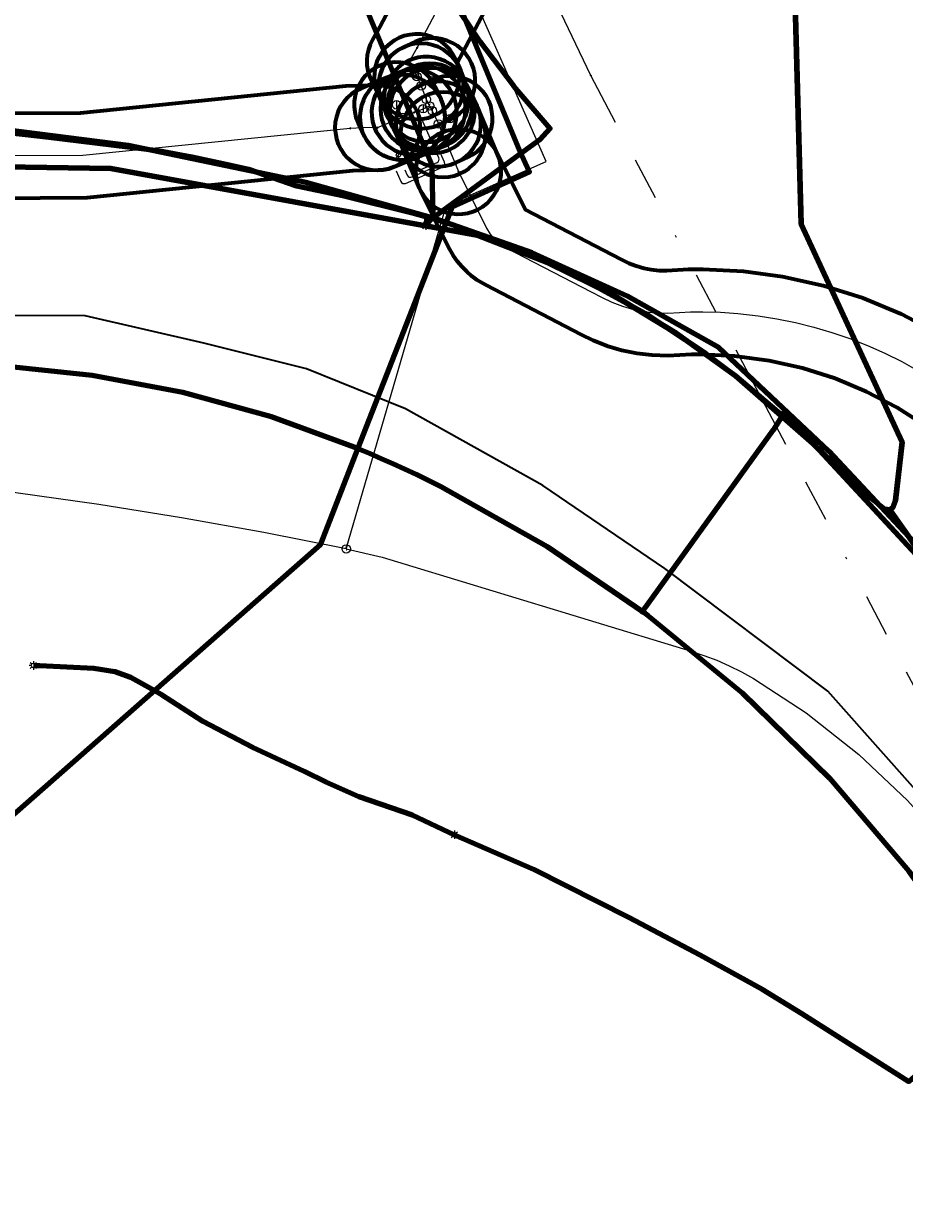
# Model space of a CAD drawing. Header units: metres. Extents: x 242122 to 243107, y 567823 to 568786.
# Tile 40 of 89: x 242505 to 242547, y 567952 to 568007. Entities that reach past the tile are written whole.
import ezdxf
from ezdxf.enums import TextEntityAlignment as Align
from ezdxf.lldxf.tags import DXFTag

# ---------------------------------------------------------------- set-up
doc = ezdxf.new("R2010")
doc.units = ezdxf.units.M
doc.linetypes.add('RI-OVERIG-SO', pattern=[17, 5, -2, 2, -2, 0, -2, 2, -2])
for name, color, linetype, lineweight in [('B-WE-IE-MEUBILAIR_ENEXIS NETBEHEER BV-S', 7, 'Continuous', 18), ('B-WE-KL-DATA_DUCT_ZIGGO BV-G', 90, 'Continuous', 100), ('B-WE-KL-DATA_HULPSTUK_KPN BV-S', 90, 'Continuous', 18), ('B-WE-KL-DATA_KABELBED_KPN BV-G', 90, 'Continuous', 100), ('B-WE-KL-DATA_KABELBED_ZIGGO BV-G', 90, 'Continuous', 100), ('B-WE-KL-DATA_MANTELBUIS_75_ZIGGO BV-G', 90, 'Continuous', 100), ('B-WE-KL-ET_LS_230 V_ENEXIS NETBEHEER BV-G', 190, 'KL-LS-SO', 18), ('B-WE-KL-ET_LS_400 V_ENEXIS NETBEHEER BV-G', 190, 'KL-LS-SO', 18), ('B-WE-KL-ET_LS_ENEXIS NETBEHEER BV-G', 190, 'KL-LS-SO', 18), ('B-WE-KL-ET_LS_HULPSTUK_ENEXIS NETBEHEER BV-S', 190, 'Continuous', 18), ('B-WE-KL-ET_LS_KABELBED_ENEXIS NETBEHEER BV-G', 190, 'Continuous', 100), ('B-WE-KL-GAS_HD_HULPSTUK_ENEXIS NETBEHEER BV-S', 30, 'Continuous', 18), ('B-WE-KL-GAS_HD_STAAL_100_8 BAR_ENEXIS NETBEHEER BV-G', 30, 'KL-GAS_HD-SO', 18), ('B-WE-KL-GAS_HD_STAAL_150_8 BAR_ENEXIS NETBEHEER BV-G', 30, 'KL-GAS_HD-SO', 18), ('B-WE-KL-GAS_HD_STAAL_50_8 BAR_ENEXIS NETBEHEER BV-G', 30, 'KL-GAS_HD-SO', 18), ('B-WE-KL-GAS_HULPSTUK_ENEXIS NETBEHEER BV-S', 30, 'Continuous', 18), ('B-WE-KL-GAS_LD_HULPSTUK_ENEXIS NETBEHEER BV-S', 50, 'Continuous', 18), ('B-WE-KL-GAS_LD_POLYETHYLEEN PE_50_0.1 BAR_ENEXIS NETBEHEER BV-G', 50, 'KL-GAS_LD-SO', 18), ('B-WE-KL-GAS_LD_SLAGVAST PVC_75_0.1 BAR_ENEXIS NETBEHEER BV-G', 50, 'KL-GAS_LD-SO', 18), ('B-WE-RI-VRIJVERVAL_GEMEENTE TYNAARLO-G', 210, 'RI-OVERIG-SO', 18), ('B-WE-RI-VRIJVERVAL_HULPSTUK_GEMEENTE TYNAARLO-S', 210, 'Continuous', 18), ('V-WE-KL-WATER_POLYVINYLCHLORIDE PVC_25_WMD DRINKWATER NV-G', 170, 'V-KL-WATER-SO', 35)]:
    doc.layers.add(name, color=color, linetype=linetype, lineweight=lineweight)
doc.layers.add('B-WE-OG-INFO_EIS VOORZORGSMAATREGEL_ENEXIS NETBEHEER BV-GV', color=7, linetype='Continuous', lineweight=70, true_color=0xfa194b)
doc.styles.add('NLCS-ISO', font='NLCS-ISO.ttf')
doc.styles.get("Standard").update_dxf_attribs({"font": 'arial.ttf'})
tags = doc.linetypes.add('KL-GAS_HD-SO', pattern='A,4,-1,[69,NLCS.shx,S=0.5,R=0,X=0,Y=0],-1,4,-1,["H",Standard,S=1,R=0,X=0,Y=-0.5],-2', length=13).pattern_tags.tags
tags[18] = DXFTag(74, 10)
tags = doc.linetypes.add('KL-GAS_LD-SO', pattern='A,4,-1,[69,NLCS.shx,S=0.5,R=0,X=0,Y=0],-1,4,-1,["L",Standard,S=1,R=0,X=0.25,Y=-0.5],-2', length=13).pattern_tags.tags
tags[18] = DXFTag(74, 10)
tags = doc.linetypes.add('KL-LS-SO', pattern='A,4,-1,[103,NLCS.shx,S=0.75,R=0,X=0,Y=0],-1,4,-1,["L",Standard,S=1,R=0,X=0,Y=-0.5],-2', length=13).pattern_tags.tags
tags[18] = DXFTag(74, 10)
doc.linetypes.add('V-KL-WATER-SO', pattern='A,3.5,[24,NLCS.shx,S=0.5,R=0,X=0,Y=0],3.5,-0.5,[168,NLCS.shx,S=0.75,R=0,X=0.75,Y=0],-2', length=9.5)

# ---------------------------------------------------------------- blocks, each defined once
blk = doc.blocks.new('SKL-WTB_HULP_OVERIG-SO')
at = {"color": 0, "linetype": 'ByBlock', "lineweight": 18}
for points in [[(-0.14, 0.14), (0.14, -0.14)], [(0.14, 0.14), (-0.14, -0.14)]]:
    blk.add_lwpolyline(points, dxfattribs=at)
at = {"color": 0, "linetype": 'ByBlock', "lineweight": 18, "style": 'NLCS-ISO', "flags": 1}
for tag, p in [('TYPE', (1.5, 0)), ('OMSCHRIJVING', (1.5, -3)), ('LABEL', (1.5, -1.5))]:
    blk.add_attdef(tag, p, '', height=1, dxfattribs=at)
blk = doc.blocks.new('SKL-WTB_HULP_MOF-SO')
at = {"linetype": 'ByBlock', "lineweight": 18}
h = blk.add_hatch(color=0, dxfattribs=at)
h.dxf.hatch_style = 1
h.paths.add_polyline_path([(-0.5625, 0, 1), (0.5625, 0, 1)])
at = {"color": 0, "linetype": 'ByBlock', "lineweight": 18}
blk.add_circle((0, 0), 0.5625, dxfattribs=at)
at = {"color": 0, "linetype": 'ByBlock', "lineweight": 18, "style": 'NLCS-ISO', "flags": 1}
for tag, p in [('TYPE', (1.5, 0)), ('OMSCHRIJVING', (1.5, -3)), ('LABEL', (1.5, -1.5))]:
    blk.add_attdef(tag, p, '', height=1, dxfattribs=at)
blk = doc.blocks.new('SKL-WTB_HULP_T STUK-SO')
at = {"color": 0, "linetype": 'ByBlock', "lineweight": 18}
blk.add_circle((0, 0), 1, dxfattribs=at)
at = {"color": 0, "linetype": 'ByBlock', "lineweight": -2, "style": 'NLCS-ISO'}
blk.add_text('T', height=1, dxfattribs=at).set_placement((0, 0), align=Align.MIDDLE_CENTER)
at = {"color": 0, "linetype": 'ByBlock', "lineweight": 18, "style": 'NLCS-ISO', "flags": 1}
for tag, p in [('TYPE', (1.5, 0)), ('OMSCHRIJVING', (1.5, -3)), ('LABEL', (1.5, -1.5))]:
    blk.add_attdef(tag, p, '', height=1, dxfattribs=at)
blk = doc.blocks.new('SIE-MEUBILAIR_PAAL_LICHTMAST-SO')
for points in [[(-0.62, 0), (-1, 0)], [(-0.71, 0.71), (-0.44, 0.44)], [(0, 1), (0, 0.62)], [(0.44, 0.44), (0.71, 0.71)], [(1, 0), (0.62, 0)], [(-0.71, -0.71), (-0.44, -0.44)], [(0, -0.62), (0, -1)], [(0.44, -0.44), (0.71, -0.71)]]:
    blk.add_lwpolyline(points)
blk.add_circle((0, 0), 0.5)
blk = doc.blocks.new('SKL-WTB_HULP_AFSLUITER-SO')
at = {"color": 0, "linetype": 'ByBlock', "lineweight": 18}
blk.add_lwpolyline([(0, 0.8), (0, -0.8)], dxfattribs=at)
blk.add_circle((0, 0), 1, dxfattribs=at)
at = {"color": 0, "linetype": 'ByBlock', "lineweight": 18, "style": 'NLCS-ISO', "flags": 1}
for tag, p in [('TYPE', (1.5, 0)), ('OMSCHRIJVING', (1.5, -3)), ('LABEL', (1.5, -1.5))]:
    blk.add_attdef(tag, p, '', height=1, dxfattribs=at)
blk = doc.blocks.new('SKL-WTB_HULP_KB MEETPUNT-SO')
at = {"linetype": 'ByBlock', "lineweight": 18}
h = blk.add_hatch(color=0, dxfattribs=at)
h.dxf.hatch_style = 1
h.paths.add_polyline_path([(0.6, 1.04), (0.26, 0.78), (0.54, 0.61)])
at = {"color": 0, "linetype": 'ByBlock', "lineweight": 18}
for points in [[(-0.4, -0.69), (0.4, 0.69)], [(0.6, 1.04), (0.26, 0.78)], [(0.26, 0.78), (0.54, 0.61)], [(0.6, 1.04), (0.54, 0.61)], [(0, -0.25), (0, -0.8)]]:
    blk.add_lwpolyline(points, dxfattribs=at)
blk.add_circle((0, 0), 0.5, dxfattribs=at)
at = {"color": 0, "linetype": 'ByBlock', "lineweight": 18, "style": 'NLCS-ISO', "flags": 1}
for tag, p in [('TYPE', (1.5, 0)), ('OMSCHRIJVING', (1.5, -3)), ('LABEL', (1.5, -1.5))]:
    blk.add_attdef(tag, p, '', height=1, dxfattribs=at)
blk = doc.blocks.new('SKL-WTB_HULP_VERLOOP-SO')
at = {"color": 0, "linetype": 'ByBlock', "lineweight": 18}
for points in [[(0.44, 0.72), (-0.88, 0)], [(0.44, -0.72), (-0.88, 0)], [(0.44, -0.72), (0.44, 0.72)]]:
    blk.add_lwpolyline(points, dxfattribs=at)
blk.add_circle((0, 0), 1, dxfattribs=at)
at = {"color": 0, "linetype": 'ByBlock', "lineweight": 18, "style": 'NLCS-ISO', "flags": 1}
for tag, p in [('TYPE', (1.5, 0)), ('OMSCHRIJVING', (1.5, -3)), ('LABEL', (1.5, -1.5))]:
    blk.add_attdef(tag, p, '', height=1, dxfattribs=at)
blk = doc.blocks.new('SRI-HULP_OVERIG-SO')
at = {"color": 0, "linetype": 'ByBlock', "lineweight": 18}
for points in [[(-0.14, 0.14), (0.14, -0.14)], [(0.14, 0.14), (-0.14, -0.14)]]:
    blk.add_lwpolyline(points, dxfattribs=at)
at = {"color": 0, "linetype": 'ByBlock', "lineweight": 18, "style": 'NLCS-ISO', "flags": 1}
for tag, p in [('TYPE', (1.5, 0)), ('OMSCHRIJVING', (1.5, -3)), ('LABEL', (1.5, -1.5))]:
    blk.add_attdef(tag, p, '', height=1, dxfattribs=at)

msp = doc.modelspace()

# ---------------------------------------------------------------- linework, layer by layer
at = {"layer": 'B-WE-KL-DATA_DUCT_ZIGGO BV-G'}
for points in [[(242546.555, 567987.782), (242541.82, 567998.03), (242541.402, 568013.557), (242523.928, 568051.878), (242517.359, 568065.921), (242514.789, 568077.363), (242513.114, 568081.872), (242511.611, 568085.253), (242508.535, 568087.496), (242489.927, 568127.085), (242490.196, 568127.174)], [(242546.555, 567987.782), (242541.82, 567998.03), (242541.402, 568013.557), (242523.928, 568051.878), (242517.359, 568065.921), (242514.789, 568077.363), (242513.114, 568081.872), (242511.611, 568085.253), (242508.535, 568087.496), (242489.927, 568127.085), (242490.196, 568127.174)], [(242512.911, 568082.328), (242513.114, 568081.872), (242514.789, 568077.363), (242517.359, 568065.921), (242523.928, 568051.878), (242541.402, 568013.557), (242541.82, 567998.03), (242546.555, 567987.782), (242546.243, 567985.044), (242546.119, 567984.721), (242545.987, 567984.602), (242548.861, 567980.516)], [(242541.82, 567998.03), (242541.402, 568013.557), (242523.928, 568051.878), (242517.359, 568065.921), (242514.789, 568077.363), (242513.114, 568081.872)], [(242501.365, 568000.772), (242509.41, 568000.64), (242526.595, 567997.506), (242529.93, 567996.211), (242533.006, 567994.684), (242535.946, 567992.91), (242538.73, 567990.901), (242542.368, 567987.717), (242543.689, 567986.439), (242544.494, 567985.632), (242545.746, 567984.646), (242545.987, 567984.602), (242548.861, 567980.516)], [(242546.555, 567987.782), (242546.243, 567985.044), (242546.119, 567984.721), (242545.987, 567984.602), (242545.746, 567984.646), (242544.494, 567985.632), (242543.689, 567986.439), (242542.368, 567987.717), (242538.73, 567990.901), (242535.946, 567992.91), (242533.006, 567994.684), (242529.93, 567996.211), (242526.595, 567997.506), (242509.41, 568000.64), (242501.365, 568000.772)], [(242548.861, 567980.516), (242545.987, 567984.602), (242546.119, 567984.721), (242546.243, 567985.044), (242546.555, 567987.782), (242541.82, 567998.03)], [(242574.981, 567932.938), (242566.024, 567954.478), (242562.72, 567960.568), (242559.125, 567966.49), (242555.696, 567971.409), (242550.299, 567979.076), (242548.861, 567980.516), (242545.987, 567984.602), (242546.119, 567984.721), (242546.243, 567985.044), (242546.555, 567987.782)]]:
    msp.add_lwpolyline(points, dxfattribs=at)
at = {"layer": 'B-WE-KL-DATA_KABELBED_KPN BV-G'}
for points in [[(242524.538, 567998.326), (242524.494, 568000.799), (242475.296, 568118.089), (242501.733, 568127.503), (242500.572, 568130.469)], [(242524.538, 567998.326), (242526.822, 568000), (242528.254, 568001.05), (242529.559, 568002.006), (242530.039, 568002.515), (242528.328, 568004.504), (242526.744, 568006.595), (242525.293, 568008.78), (242520.369, 568019.253), (242519.102, 568022.007), (242518.488, 568023.381), (242511.081, 568041.542), (242516.349, 568044.148), (242534.567, 568052.769), (242550.52, 568064.114)], [(242454.933, 567993.42), (242462.423, 567992.948), (242465.214, 567992.875), (242470.494, 567993.18), (242485.321, 567993.969), (242485.24, 567994.835), (242484.807, 568000), (242484.741, 568000.788), (242484.626, 568001.734), (242495.967, 568002.765), (242500, 568002.797), (242501.757, 568002.812), (242510.218, 568001.738), (242518.568, 568000), (242524.538, 567998.326)], [(242524.538, 567998.326), (242529.172, 567996.687), (242533.647, 567994.656), (242537.931, 567992.247), (242543.111, 567987.358), (242547.975, 567982.154), (242552.502, 567976.654), (242559.467, 567966.699), (242564.82, 567957.087), (242568.693, 567948.347)]]:
    msp.add_lwpolyline(points, dxfattribs=at)
at = {"layer": 'B-WE-KL-DATA_KABELBED_ZIGGO BV-G'}
for points in [[(242541.82, 567998.03), (242541.402, 568013.557), (242523.928, 568051.878), (242517.359, 568065.921), (242514.789, 568077.363), (242513.114, 568081.872)], [(242526.595, 567997.506), (242509.41, 568000.64), (242501.365, 568000.772)], [(242546.555, 567987.782), (242541.82, 567998.03)], [(242538.73, 567990.901), (242535.946, 567992.91), (242533.006, 567994.684), (242529.93, 567996.211), (242526.595, 567997.506)], [(242541.039, 567988.947), (242538.73, 567990.901)], [(242538.73, 567990.901), (242542.368, 567987.717)], [(242542.368, 567987.717), (242541.039, 567988.947)], [(242543.689, 567986.439), (242542.368, 567987.717)], [(242545.987, 567984.602), (242546.119, 567984.721), (242546.243, 567985.044), (242546.555, 567987.782)], [(242545.987, 567984.602), (242545.746, 567984.646), (242544.494, 567985.632), (242543.689, 567986.439)], [(242545.987, 567984.602), (242548.861, 567980.516)]]:
    msp.add_lwpolyline(points, dxfattribs=at)
at = {"layer": 'B-WE-KL-DATA_MANTELBUIS_75_ZIGGO BV-G'}
msp.add_lwpolyline([(242541.039, 567988.947), (242538.73, 567990.901), (242537.359, 567991.934), (242534.494, 567993.828), (242531.484, 567995.479), (242529.93, 567996.211), (242526.595, 567997.506)], dxfattribs=at)
at = {"layer": 'B-WE-KL-ET_LS_230 V_ENEXIS NETBEHEER BV-G'}
for points in [[(242549.708, 567979.842), (242547.012, 567982.733), (242542.089, 567988.053), (242541.452, 567988.807), (242541.053, 567989.232)], [(242505.773, 567977.298), (242506.079, 567977.297), (242508.609, 567977.169), (242509.603, 567977.011), (242510.336, 567976.751), (242511.79, 567975.927), (242513.73, 567974.675), (242516.065, 567973.456), (242518.488, 567972.328), (242519.51, 567971.828), (242521.052, 567971.149), (242523.55, 567970.288), (242525.539, 567969.348)], [(242525.539, 567969.348), (242529.249, 567967.723), (242533.745, 567965.453), (242537.062, 567963.711), (242539.987, 567962.09), (242541.842, 567960.952), (242546.875, 567957.764), (242551.095, 567961.508), (242551.197, 567961.665)]]:
    msp.add_lwpolyline(points, dxfattribs=at)
at = {"layer": 'B-WE-KL-ET_LS_400 V_ENEXIS NETBEHEER BV-G'}
for points in [[(242480.846, 567979.709), (242484.779, 567977.442), (242504.3, 567969.807), (242504.964, 567970.403), (242519.247, 567982.983), (242525.429, 567998.834), (242529.067, 568000.478), (242528.618, 568001.472), (242508.18, 568050.783), (242485.261, 568101.921), (242513.907, 568114.796), (242536.433, 568123.193), (242537.404, 568123.488), (242537.055, 568124.38), (242525.769, 568149.306), (242523.579, 568155.447), (242520.969, 568162.008), (242521.371, 568162.174)], [(242525.145, 567998.106), (242525.429, 567998.834), (242529.067, 568000.478), (242528.618, 568001.472), (242508.936, 568048.959)], [(242497.353, 568002.714), (242497.475, 568002.71), (242500.52, 568002.688), (242501.676, 568002.688), (242503.057, 568002.529), (242504.57, 568002.334), (242506.497, 568002.114), (242511.095, 568001.55), (242511.639, 568001.49), (242513.218, 568001.19), (242515.032, 568000.788), (242515.866, 568000.611), (242518.133, 567999.821), (242520.37, 567999.356), (242523.579, 567998.558), (242524.241, 567998.366), (242524.197, 567997.954)], [(242521.007, 567987.495), (242525.145, 567998.106)], [(242524.197, 567997.954), (242524.499, 567998.305), (242525.145, 567998.106)], [(242521.007, 567987.495), (242516.949, 567988.971), (242512.784, 567990.112), (242508.54, 567990.912), (242504.244, 567991.364), (242499.927, 567991.466), (242497.431, 567988.896), (242488.169, 567989.47), (242486.041, 567989.599)], [(242541.053, 567989.232), (242540.504, 567988.356), (242534.362, 567979.827)], [(242521.007, 567987.495), (242521.557, 567987.263), (242522.108, 567987.026), (242522.656, 567986.782), (242523.202, 567986.533), (242523.744, 567986.277), (242524.899, 567985.705), (242529.893, 567982.889), (242534.362, 567979.827)], [(242534.362, 567979.827), (242534.622, 567979.649), (242539.051, 567976.009), (242543.146, 567971.997), (242546.876, 567967.643), (242550.208, 567962.981), (242551.197, 567961.665)]]:
    msp.add_lwpolyline(points, dxfattribs=at)
at = {"layer": 'B-WE-KL-ET_LS_ENEXIS NETBEHEER BV-G'}
for points in [[(242523.214, 568000.584), (242523.327, 568000.325), (242523.365, 568000.271), (242523.421, 568000.237), (242523.487, 568000.225), (242523.551, 568000.24), (242524.418, 568000.623), (242524.473, 568000.661), (242524.508, 568000.717), (242524.521, 568000.782), (242524.506, 568000.846), (242523.47, 568003.199)], [(242523.534, 568000.852), (242523.634, 568000.626), (242523.672, 568000.572), (242523.728, 568000.536), (242523.793, 568000.524), (242523.857, 568000.538), (242524.724, 568000.921), (242524.778, 568000.959), (242524.813, 568001.015), (242524.825, 568001.081), (242524.81, 568001.146), (242523.838, 568003.352)], [(242522.801, 568000.53), (242523.022, 568000.029), (242523.06, 567999.975), (242523.116, 567999.939), (242523.182, 567999.927), (242523.247, 567999.942), (242524.983, 568000.707), (242525.037, 568000.744), (242525.072, 568000.8), (242525.084, 568000.865), (242525.069, 568000.929), (242524.741, 568001.673), (242524.727, 568001.738), (242524.739, 568001.803), (242524.775, 568001.86), (242524.83, 568001.897), (242525.095, 568002.013)]]:
    msp.add_lwpolyline(points, dxfattribs=at)
at = {"layer": 'B-WE-KL-ET_LS_KABELBED_ENEXIS NETBEHEER BV-G'}
for points in [[(242525.145, 567998.106), (242525.429, 567998.834), (242529.067, 568000.478), (242528.618, 568001.472), (242508.936, 568048.959)], [(242497.353, 568002.714), (242497.475, 568002.71), (242500.52, 568002.688), (242501.676, 568002.688), (242503.057, 568002.529), (242504.57, 568002.334), (242506.497, 568002.114), (242511.095, 568001.55), (242511.639, 568001.49), (242513.218, 568001.19), (242515.032, 568000.788), (242515.866, 568000.611), (242518.133, 567999.821), (242520.37, 567999.356), (242523.579, 567998.558), (242524.241, 567998.366), (242524.197, 567997.954)], [(242521.007, 567987.495), (242525.145, 567998.106)], [(242524.197, 567997.954), (242524.499, 567998.305), (242525.145, 567998.106)], [(242521.007, 567987.495), (242516.949, 567988.971), (242512.784, 567990.112), (242508.54, 567990.912), (242504.244, 567991.364), (242499.927, 567991.466), (242497.431, 567988.896), (242488.169, 567989.47), (242486.041, 567989.599)], [(242541.053, 567989.232), (242540.504, 567988.356), (242534.362, 567979.827)], [(242549.708, 567979.842), (242547.012, 567982.733), (242542.089, 567988.053), (242541.452, 567988.807), (242541.053, 567989.232)], [(242511.453, 567976.118), (242519.247, 567982.983), (242521.007, 567987.495)], [(242521.007, 567987.495), (242521.557, 567987.263), (242522.108, 567987.026), (242522.656, 567986.782), (242523.202, 567986.533), (242523.744, 567986.277), (242524.899, 567985.705), (242529.893, 567982.889), (242534.362, 567979.827)], [(242480.846, 567979.709), (242484.779, 567977.442), (242504.3, 567969.807), (242504.964, 567970.403), (242511.453, 567976.118)], [(242534.362, 567979.827), (242534.622, 567979.649), (242539.051, 567976.009), (242543.146, 567971.997), (242546.876, 567967.643), (242550.208, 567962.981), (242551.197, 567961.665)], [(242505.773, 567977.298), (242506.079, 567977.297), (242508.609, 567977.169), (242509.603, 567977.011), (242510.336, 567976.751), (242511.453, 567976.118)], [(242511.453, 567976.118), (242511.79, 567975.927), (242513.73, 567974.675), (242516.065, 567973.456), (242518.488, 567972.328), (242519.51, 567971.828), (242521.052, 567971.149), (242523.55, 567970.288), (242525.539, 567969.348)], [(242525.539, 567969.348), (242529.249, 567967.723), (242533.745, 567965.453), (242537.062, 567963.711), (242539.987, 567962.09), (242541.842, 567960.952), (242546.875, 567957.764), (242551.095, 567961.508), (242551.197, 567961.665)]]:
    msp.add_lwpolyline(points, dxfattribs=at)
at = {"layer": 'B-WE-KL-GAS_HD_STAAL_100_8 BAR_ENEXIS NETBEHEER BV-G'}
for points in [[(242523.775, 568004.953), (242523.975, 568004.515)], [(242523.975, 568004.515), (242524.221, 568003.887)], [(242523.654, 568003.275), (242524.068, 568003.448)], [(242524.068, 568003.448), (242524.375, 568003.576)], [(242524.221, 568003.887), (242524.375, 568003.576)], [(242524.375, 568003.576), (242524.501, 568003.355)], [(242521.932, 568002.557), (242523.1, 568003.044)], [(242523.1, 568003.044), (242523.654, 568003.275)], [(242524.501, 568003.355), (242524.788, 568002.731)], [(242521.932, 568002.557), (242521.223, 568002.545), (242520.642, 568002.525), (242508.091, 568001.251), (242503.827, 568001.236), (242489.048, 568000.69), (242489.449, 567989.861), (242484.456, 567990.531), (242479.445, 567991.106), (242474.423, 567991.583), (242469.393, 567991.964), (242464.357, 567992.248), (242457.902, 567992.731), (242451.477, 567993.392), (242445.072, 567994.231), (242438.693, 567995.247), (242432.345, 567996.439)], [(242524.788, 568002.731), (242524.999, 568002.228)], [(242524.999, 568002.228), (242525.278, 568001.592), (242525.735, 568000.495)], [(242525.735, 568000.495), (242527.05, 567997.84), (242527.218, 567997.558), (242527.423, 567997.312), (242527.665, 567997.103), (242527.944, 567996.931), (242531.966, 567994.852), (242532.444, 567994.599), (242532.928, 567994.362), (242533.434, 567994.167), (242533.953, 567994.017), (242534.484, 567993.913), (242535.021, 567993.856), (242535.563, 567993.846), (242536.099, 567993.883), (242536.628, 567993.91), (242537.194, 567993.907), (242538.023, 567993.885), (242538.85, 567993.827), (242539.794, 567993.722), (242540.672, 567993.584), (242541.544, 567993.408), (242542.407, 567993.194), (242543.261, 567992.943), (242544.101, 567992.654), (242544.93, 567992.329), (242545.743, 567991.969), (242546.54, 567991.573), (242547.317, 567991.143)]]:
    msp.add_lwpolyline(points, dxfattribs=at)
at = {"layer": 'B-WE-KL-GAS_HD_STAAL_150_8 BAR_ENEXIS NETBEHEER BV-G'}
msp.add_lwpolyline([(242437.822, 568214.579), (242438.25, 568213.628), (242448.803, 568209.343), (242462.221, 568178.825), (242466.728, 568167.888), (242483.891, 568129.372), (242532.457, 568022.726), (242523.793, 568006.315), (242523.424, 568005.681), (242523.775, 568004.953)], dxfattribs=at)
at = {"layer": 'B-WE-KL-GAS_HD_STAAL_50_8 BAR_ENEXIS NETBEHEER BV-G'}
for points in [[(242523.975, 568004.515), (242524.521, 568004.764)], [(242523.1, 568003.044), (242522.828, 568003.63)], [(242524.788, 568002.731), (242525.333, 568002.982)]]:
    msp.add_lwpolyline(points, dxfattribs=at)
at = {"layer": 'B-WE-KL-GAS_LD_POLYETHYLEEN PE_50_0.1 BAR_ENEXIS NETBEHEER BV-G'}
msp.add_lwpolyline([(242520.463, 567982.77), (242525.146, 567998.89), (242529.854, 568000.968), (242483.784, 568105.371), (242514.391, 568117.322), (242532.193, 568124.221), (242531.993, 568124.741), (242525.281, 568152.203)], dxfattribs=at)
at = {"layer": 'B-WE-KL-GAS_LD_SLAGVAST PVC_75_0.1 BAR_ENEXIS NETBEHEER BV-G'}
for points in [[(242520.463, 567982.77), (242516.6, 567983.542), (242512.729, 567984.238), (242508.846, 567984.858), (242504.951, 567985.401), (242501.045, 567985.867), (242494.825, 567987.116), (242488.372, 567988.805), (242482.601, 567990.436)], [(242520.463, 567982.77), (242522.156, 567982.387), (242536.647, 567977.965), (242537.256, 567977.768), (242537.855, 567977.542), (242538.442, 567977.287), (242539.016, 567977.003), (242539.576, 567976.692), (242542.047, 567975.065), (242544.517, 567973.113), (242546.806, 567970.953), (242548.899, 567968.602), (242550.78, 567966.077), (242552.432, 567963.398), (242554.393, 567960.034), (242556.274, 567956.621), (242558.07, 567953.162), (242559.777, 567949.659), (242560.923, 567947.15)]]:
    msp.add_lwpolyline(points, dxfattribs=at)
at = {"layer": 'B-WE-OG-INFO_EIS VOORZORGSMAATREGEL_ENEXIS NETBEHEER BV-GV'}
for points in [[(242530.23, 568022.791), (242522.044, 568007.286), (242521.695, 568006.687), (242521.583, 568006.462), (242521.499, 568006.223), (242521.446, 568005.975), (242521.424, 568005.723), (242521.435, 568005.471), (242521.478, 568005.221), (242521.551, 568004.98), (242521.623, 568004.812), (242521.974, 568004.084), (242522.098, 568003.864), (242522.248, 568003.662), (242522.424, 568003.478), (242522.62, 568003.32), (242522.836, 568003.187), (242523.067, 568003.083), (242523.307, 568003.009), (242523.557, 568002.965), (242523.809, 568002.953), (242523.81, 568002.953), (242524.062, 568002.974), (242524.308, 568003.026), (242524.548, 568003.109), (242524.775, 568003.221), (242524.985, 568003.361), (242525.176, 568003.526), (242525.345, 568003.714), (242525.489, 568003.922), (242525.605, 568004.146), (242525.693, 568004.385), (242525.749, 568004.63), (242525.774, 568004.882), (242525.767, 568005.136), (242525.728, 568005.384), (242525.67, 568005.586), (242534.226, 568021.792)], [(242503.753, 568003.235), (242507.986, 568003.251), (242520.44, 568004.515), (242521.189, 568004.545), (242522.108, 568004.549), (242522.359, 568004.511), (242522.602, 568004.441), (242522.833, 568004.342), (242523.051, 568004.214), (242523.253, 568004.059), (242523.431, 568003.881), (242523.586, 568003.682), (242523.715, 568003.463), (242523.815, 568003.232), (242523.885, 568002.989), (242523.924, 568002.738), (242523.931, 568002.485), (242523.906, 568002.235), (242523.849, 568001.988), (242523.762, 568001.75), (242523.645, 568001.525), (242523.502, 568001.318), (242523.332, 568001.129), (242523.141, 568000.964), (242522.93, 568000.824), (242522.705, 568000.712), (242522.466, 568000.63), (242522.217, 568000.577), (242521.966, 568000.557), (242520.778, 568000.529), (242508.293, 567999.261), (242503.867, 567999.236)], [(242547.662, 567988.547), (242546.311, 567989.412), (242544.892, 567990.157), (242543.411, 567990.775), (242541.883, 567991.262), (242540.319, 567991.613), (242538.693, 567991.832), (242537.141, 567991.907), (242536.674, 567991.91), (242535.569, 567991.846), (242534.811, 567991.867), (242534.099, 567991.95), (242533.398, 567992.096), (242532.715, 567992.301), (242532.05, 567992.565), (242531.508, 567992.831), (242527.026, 567995.154), (242526.614, 567995.401), (242526.359, 567995.589), (242526.115, 567995.799), (242525.887, 567996.031), (242525.682, 567996.277), (242525.498, 567996.536), (242525.258, 567996.952), (242523.943, 567999.608), (242523.86, 567999.8), (242523.787, 568000.043), (242523.745, 568000.292), (242523.736, 568000.544), (242523.758, 568000.797), (242523.812, 568001.044), (242523.897, 568001.283), (242524.01, 568001.507), (242524.152, 568001.717), (242524.318, 568001.907), (242524.509, 568002.075), (242524.717, 568002.216), (242524.942, 568002.331), (242525.182, 568002.417), (242525.429, 568002.471), (242525.68, 568002.494), (242525.933, 568002.485), (242526.183, 568002.444), (242526.425, 568002.372), (242526.655, 568002.271), (242526.872, 568002.14), (242527.071, 568001.983), (242527.248, 568001.803), (242527.401, 568001.602), (242527.527, 568001.383), (242528.854, 567998.72), (242533.352, 567996.381), (242533.729, 567996.197), (242534.072, 567996.064), (242534.425, 567995.963), (242534.782, 567995.893), (242535.145, 567995.854), (242535.516, 567995.847), (242536.526, 567995.907), (242537.205, 567995.907), (242539.109, 567995.811), (242540.939, 567995.566), (242542.846, 567995.145), (242544.709, 567994.559), (242546.513, 567993.815), (242548.396, 567992.827)]]:
    msp.add_lwpolyline(points, dxfattribs=at)
for points in [[(242524.047, 568002.516), (242524.306, 568002.543), (242524.562, 568002.603), (242524.805, 568002.695), (242525.036, 568002.819), (242525.249, 568002.973), (242525.439, 568003.153), (242525.604, 568003.354), (242525.742, 568003.578), (242525.849, 568003.815), (242525.924, 568004.067), (242525.966, 568004.325), (242525.974, 568004.587), (242525.947, 568004.846), (242525.887, 568005.102), (242525.795, 568005.345), (242525.594, 568005.784), (242525.47, 568006.015), (242525.318, 568006.226), (242525.137, 568006.417), (242524.936, 568006.582), (242524.713, 568006.719), (242524.473, 568006.827), (242524.223, 568006.902), (242523.966, 568006.944), (242523.703, 568006.952), (242523.444, 568006.925), (242523.188, 568006.865), (242522.945, 568006.773), (242522.713, 568006.648), (242522.501, 568006.495), (242522.311, 568006.315), (242522.146, 568006.114), (242522.008, 568005.89), (242521.901, 568005.653), (242521.826, 568005.401), (242521.784, 568005.143), (242521.776, 568004.881), (242521.803, 568004.622), (242521.863, 568004.366), (242521.955, 568004.123), (242522.156, 568003.684), (242522.28, 568003.453), (242522.432, 568003.242), (242522.613, 568003.051), (242522.814, 568002.886), (242523.037, 568002.749), (242523.275, 568002.641), (242523.527, 568002.566), (242523.784, 568002.524), (242524.046, 568002.516)], [(242524.046, 568002.516), (242524.305, 568002.542), (242524.56, 568002.602), (242524.804, 568002.695), (242525.351, 568002.945), (242525.582, 568003.069), (242525.793, 568003.221), (242525.985, 568003.401), (242526.15, 568003.604), (242526.287, 568003.826), (242526.394, 568004.064), (242526.47, 568004.315), (242526.512, 568004.574), (242526.52, 568004.835), (242526.494, 568005.094), (242526.433, 568005.35), (242526.341, 568005.593), (242526.216, 568005.825), (242526.064, 568006.036), (242525.885, 568006.227), (242525.681, 568006.393), (242525.46, 568006.53), (242525.222, 568006.637), (242524.97, 568006.713), (242524.713, 568006.755), (242524.45, 568006.763), (242524.191, 568006.737), (242523.936, 568006.677), (242523.692, 568006.584), (242523.145, 568006.335), (242522.915, 568006.211), (242522.702, 568006.057), (242522.512, 568005.878), (242522.347, 568005.677), (242522.209, 568005.453), (242522.102, 568005.216), (242522.026, 568004.964), (242521.984, 568004.707), (242521.976, 568004.445), (242522.003, 568004.184), (242522.063, 568003.929), (242522.155, 568003.686), (242522.28, 568003.454), (242522.432, 568003.243), (242522.612, 568003.052), (242522.815, 568002.886), (242523.037, 568002.749), (242523.274, 568002.642), (242523.526, 568002.566), (242523.783, 568002.524), (242524.045, 568002.516)], [(242524.443, 568001.899), (242524.701, 568001.945), (242524.95, 568002.025), (242525.188, 568002.136), (242525.407, 568002.277), (242525.607, 568002.445), (242525.784, 568002.64), (242525.934, 568002.854), (242526.053, 568003.085), (242526.142, 568003.331), (242526.199, 568003.588), (242526.221, 568003.848), (242526.208, 568004.11), (242526.163, 568004.367), (242526.083, 568004.616), (242525.837, 568005.244), (242525.726, 568005.482), (242525.585, 568005.701), (242525.416, 568005.902), (242525.222, 568006.078), (242525.008, 568006.228), (242524.777, 568006.347), (242524.531, 568006.436), (242524.274, 568006.493), (242524.013, 568006.515), (242523.753, 568006.503), (242523.496, 568006.457), (242523.246, 568006.377), (242523.008, 568006.266), (242522.789, 568006.125), (242522.589, 568005.957), (242522.412, 568005.762), (242522.262, 568005.548), (242522.143, 568005.317), (242522.054, 568005.071), (242521.998, 568004.814), (242521.975, 568004.553), (242521.987, 568004.293), (242522.033, 568004.036), (242522.113, 568003.786), (242522.359, 568003.158), (242522.47, 568002.92), (242522.611, 568002.701), (242522.779, 568002.501), (242522.974, 568002.324), (242523.188, 568002.174), (242523.419, 568002.055), (242523.667, 568001.965), (242523.922, 568001.91), (242524.183, 568001.887)], [(242523.184, 568001.046), (242523.443, 568001.074), (242523.697, 568001.135), (242523.941, 568001.23), (242524.172, 568001.356), (242524.383, 568001.51), (242524.573, 568001.691), (242524.736, 568001.893), (242524.872, 568002.117), (242524.978, 568002.357), (242525.052, 568002.607), (242525.092, 568002.867), (242525.098, 568003.128), (242525.07, 568003.387), (242525.009, 568003.641), (242524.914, 568003.885), (242524.642, 568004.472), (242524.516, 568004.702), (242524.363, 568004.912), (242524.181, 568005.103), (242523.979, 568005.266), (242523.755, 568005.402), (242523.515, 568005.508), (242523.265, 568005.582), (242523.005, 568005.622), (242522.744, 568005.628), (242522.485, 568005.6), (242522.231, 568005.539), (242521.987, 568005.444), (242521.756, 568005.318), (242521.545, 568005.164), (242521.356, 568004.984), (242521.192, 568004.781), (242521.055, 568004.556), (242520.95, 568004.318), (242520.876, 568004.067), (242520.836, 568003.807), (242520.83, 568003.546), (242520.858, 568003.287), (242520.919, 568003.033), (242521.014, 568002.789), (242521.286, 568002.202), (242521.412, 568001.972), (242521.566, 568001.761), (242521.746, 568001.572), (242521.951, 568001.407), (242522.174, 568001.271), (242522.412, 568001.166), (242522.664, 568001.092), (242522.923, 568001.052), (242523.183, 568001.046)], [(242524.508, 568001.581), (242524.769, 568001.615), (242525.022, 568001.683), (242525.262, 568001.783), (242525.489, 568001.915), (242525.697, 568002.075), (242525.881, 568002.26), (242526.04, 568002.468), (242526.17, 568002.694), (242526.27, 568002.937), (242526.337, 568003.188), (242526.371, 568003.448), (242526.37, 568003.711), (242526.336, 568003.969), (242526.268, 568004.223), (242526.168, 568004.463), (242526.013, 568004.775), (242525.882, 568005.001), (242525.723, 568005.208), (242525.538, 568005.392), (242525.329, 568005.552), (242525.103, 568005.682), (242524.86, 568005.782), (242524.609, 568005.849), (242524.349, 568005.883), (242524.088, 568005.883), (242523.827, 568005.848), (242523.574, 568005.78), (242523.334, 568005.68), (242523.107, 568005.548), (242522.899, 568005.388), (242522.715, 568005.203), (242522.556, 568004.995), (242522.426, 568004.769), (242522.326, 568004.526), (242522.259, 568004.275), (242522.225, 568004.015), (242522.226, 568003.754), (242522.26, 568003.493), (242522.328, 568003.24), (242522.428, 568003), (242522.583, 568002.689), (242522.714, 568002.463), (242522.874, 568002.254), (242523.059, 568002.07), (242523.267, 568001.911), (242523.493, 568001.781), (242523.736, 568001.681), (242523.987, 568001.614), (242524.248, 568001.58)], [(242523.177, 568001.046), (242523.429, 568001.071), (242523.674, 568001.128), (242523.873, 568001.199), (242524.418, 568001.427), (242524.644, 568001.537), (242524.857, 568001.677), (242525.049, 568001.841), (242525.218, 568002.029), (242525.362, 568002.235), (242525.48, 568002.46), (242525.568, 568002.696), (242525.626, 568002.942), (242525.652, 568003.193), (242525.647, 568003.446), (242525.609, 568003.698), (242525.54, 568003.941), (242525.441, 568004.173), (242525.314, 568004.391), (242525.16, 568004.591), (242524.982, 568004.771), (242524.781, 568004.927), (242524.565, 568005.055), (242524.333, 568005.156), (242524.089, 568005.227), (242523.839, 568005.266), (242523.588, 568005.274), (242523.335, 568005.249), (242523.088, 568005.193), (242522.328, 568004.889), (242522.1, 568004.776), (242521.891, 568004.637), (242521.7, 568004.472), (242521.53, 568004.283), (242521.387, 568004.076), (242521.27, 568003.85), (242521.183, 568003.613), (242521.126, 568003.367), (242521.101, 568003.116), (242521.108, 568002.863), (242521.147, 568002.613), (242521.217, 568002.37), (242521.318, 568002.137), (242521.446, 568001.919), (242521.601, 568001.72), (242521.78, 568001.542), (242521.981, 568001.387), (242522.198, 568001.259), (242522.43, 568001.16), (242522.674, 568001.09), (242522.924, 568001.052), (242523.176, 568001.046)], [(242523.731, 568001.277), (242523.983, 568001.302), (242524.229, 568001.36), (242524.839, 568001.602), (242525.064, 568001.714), (242525.276, 568001.854), (242525.467, 568002.019), (242525.636, 568002.206), (242525.781, 568002.415), (242525.897, 568002.639), (242525.984, 568002.875), (242526.041, 568003.122), (242526.067, 568003.375), (242526.06, 568003.626), (242526.022, 568003.876), (242525.952, 568004.12), (242525.852, 568004.351), (242525.723, 568004.57), (242525.568, 568004.77), (242525.391, 568004.948), (242525.191, 568005.103), (242524.972, 568005.232), (242524.741, 568005.331), (242524.496, 568005.402), (242524.247, 568005.44), (242523.995, 568005.447), (242523.742, 568005.421), (242523.496, 568005.364), (242522.881, 568005.12), (242522.655, 568005.007), (242522.444, 568004.867), (242522.253, 568004.702), (242522.084, 568004.514), (242521.941, 568004.307), (242521.824, 568004.081), (242521.737, 568003.844), (242521.68, 568003.599), (242521.655, 568003.347), (242521.662, 568003.094), (242521.701, 568002.844), (242521.771, 568002.601), (242521.871, 568002.369), (242522, 568002.151), (242522.155, 568001.951), (242522.334, 568001.773), (242522.535, 568001.618), (242522.752, 568001.49), (242522.984, 568001.391), (242523.228, 568001.321), (242523.478, 568001.283), (242523.73, 568001.277)], [(242524.073, 568001.448), (242524.334, 568001.466), (242524.591, 568001.518), (242524.837, 568001.602), (242525.145, 568001.73), (242525.378, 568001.846), (242525.597, 568001.993), (242525.793, 568002.166), (242525.965, 568002.363), (242526.109, 568002.58), (242526.225, 568002.816), (242526.308, 568003.062), (242526.359, 568003.32), (242526.375, 568003.58), (242526.357, 568003.841), (242526.305, 568004.099), (242526.221, 568004.345), (242526.105, 568004.579), (242525.958, 568004.798), (242525.786, 568004.993), (242525.589, 568005.165), (242525.372, 568005.31), (242525.135, 568005.426), (242524.889, 568005.509), (242524.631, 568005.56), (242524.371, 568005.576), (242524.11, 568005.558), (242523.852, 568005.506), (242523.606, 568005.422), (242523.298, 568005.294), (242523.063, 568005.177), (242522.847, 568005.032), (242522.65, 568004.858), (242522.478, 568004.661), (242522.334, 568004.445), (242522.218, 568004.208), (242522.135, 568003.962), (242522.084, 568003.704), (242522.068, 568003.444), (242522.086, 568003.182), (242522.138, 568002.925), (242522.222, 568002.679), (242522.339, 568002.443), (242522.485, 568002.226), (242522.657, 568002.031), (242522.855, 568001.858), (242523.072, 568001.714), (242523.308, 568001.598), (242523.556, 568001.515), (242523.812, 568001.464), (242524.072, 568001.448)], [(242524.751, 568001.371), (242525.009, 568001.421), (242525.256, 568001.503), (242525.492, 568001.618), (242525.71, 568001.762), (242525.907, 568001.933), (242526.081, 568002.128), (242526.228, 568002.346), (242526.344, 568002.579), (242526.43, 568002.828), (242526.482, 568003.084), (242526.501, 568003.345), (242526.485, 568003.605), (242526.435, 568003.863), (242526.353, 568004.111), (242526.238, 568004.346), (242526.112, 568004.567), (242525.968, 568004.785), (242525.797, 568004.982), (242525.602, 568005.156), (242525.384, 568005.303), (242525.151, 568005.419), (242524.902, 568005.505), (242524.647, 568005.557), (242524.387, 568005.576), (242524.125, 568005.56), (242523.867, 568005.51), (242523.62, 568005.428), (242523.384, 568005.313), (242523.166, 568005.169), (242522.969, 568004.998), (242522.795, 568004.803), (242522.648, 568004.585), (242522.532, 568004.352), (242522.446, 568004.103), (242522.394, 568003.847), (242522.375, 568003.586), (242522.391, 568003.326), (242522.441, 568003.068), (242522.523, 568002.82), (242522.637, 568002.586), (242522.764, 568002.364), (242522.907, 568002.147), (242523.08, 568001.948), (242523.275, 568001.775), (242523.492, 568001.628), (242523.725, 568001.512), (242523.974, 568001.426), (242524.229, 568001.374), (242524.491, 568001.355)], [(242524.865, 568000.733), (242525.124, 568000.76), (242525.379, 568000.82), (242525.624, 568000.914), (242525.853, 568001.038), (242526.065, 568001.192), (242526.256, 568001.373), (242526.42, 568001.575), (242526.557, 568001.798), (242526.664, 568002.038), (242526.738, 568002.287), (242526.78, 568002.547), (242526.787, 568002.808), (242526.76, 568003.067), (242526.699, 568003.322), (242526.605, 568003.566), (242526.318, 568004.191), (242526.194, 568004.42), (242526.04, 568004.632), (242525.859, 568004.823), (242525.657, 568004.987), (242525.434, 568005.124), (242525.194, 568005.231), (242524.945, 568005.305), (242524.685, 568005.346), (242524.424, 568005.353), (242524.165, 568005.327), (242523.909, 568005.265), (242523.665, 568005.172), (242523.436, 568005.048), (242523.223, 568004.893), (242523.033, 568004.713), (242522.869, 568004.511), (242522.732, 568004.287), (242522.625, 568004.048), (242522.551, 568003.799), (242522.51, 568003.539), (242522.503, 568003.278), (242522.53, 568003.019), (242522.59, 568002.764), (242522.684, 568002.52), (242522.971, 568001.895), (242523.096, 568001.665), (242523.25, 568001.453), (242523.429, 568001.264), (242523.632, 568001.099), (242523.855, 568000.962), (242524.095, 568000.855), (242524.346, 568000.781), (242524.604, 568000.74), (242524.864, 568000.733)], [(242521.937, 568000.557), (242522.198, 568000.575), (242522.455, 568000.627), (242522.701, 568000.711), (242523.87, 568001.198), (242524.105, 568001.315), (242524.322, 568001.461), (242524.518, 568001.634), (242524.69, 568001.831), (242524.834, 568002.048), (242524.949, 568002.282), (242525.033, 568002.532), (242525.084, 568002.788), (242525.1, 568003.048), (242525.082, 568003.31), (242525.03, 568003.567), (242524.946, 568003.813), (242524.829, 568004.049), (242524.683, 568004.266), (242524.511, 568004.461), (242524.313, 568004.634), (242524.096, 568004.778), (242523.862, 568004.893), (242523.612, 568004.977), (242523.356, 568005.028), (242523.096, 568005.044), (242522.834, 568005.026), (242522.577, 568004.974), (242522.33, 568004.89), (242521.162, 568004.403), (242520.927, 568004.286), (242520.711, 568004.141), (242520.515, 568003.968), (242520.342, 568003.77), (242520.198, 568003.554), (242520.083, 568003.319), (242519.999, 568003.069), (242519.948, 568002.813), (242519.932, 568002.552), (242519.95, 568002.291), (242520.002, 568002.034), (242520.086, 568001.788), (242520.203, 568001.552), (242520.349, 568001.335), (242520.521, 568001.14), (242520.719, 568000.967), (242520.936, 568000.823), (242521.172, 568000.707), (242521.418, 568000.624), (242521.676, 568000.573), (242521.936, 568000.557)], [(242525.009, 568000.228), (242525.27, 568000.246), (242525.525, 568000.298), (242525.773, 568000.384), (242526.006, 568000.5), (242526.223, 568000.646), (242526.42, 568000.821), (242526.591, 568001.017), (242526.736, 568001.236), (242526.85, 568001.47), (242526.933, 568001.718), (242526.983, 568001.977), (242526.999, 568002.236), (242526.981, 568002.497), (242526.929, 568002.754), (242526.843, 568003.002), (242526.632, 568003.505), (242526.516, 568003.738), (242526.37, 568003.955), (242526.195, 568004.152), (242525.999, 568004.323), (242525.78, 568004.468), (242525.546, 568004.582), (242525.298, 568004.665), (242525.04, 568004.715), (242524.78, 568004.731), (242524.519, 568004.713), (242524.261, 568004.66), (242524.014, 568004.575), (242523.781, 568004.459), (242523.563, 568004.312), (242523.367, 568004.138), (242523.196, 568003.942), (242523.051, 568003.723), (242522.937, 568003.489), (242522.854, 568003.241), (242522.804, 568002.983), (242522.788, 568002.723), (242522.806, 568002.462), (242522.858, 568002.205), (242522.944, 568001.957), (242523.155, 568001.454), (242523.272, 568001.22), (242523.418, 568001.003), (242523.591, 568000.808), (242523.789, 568000.636), (242524.007, 568000.491), (242524.241, 568000.377), (242524.491, 568000.294), (242524.748, 568000.244), (242525.007, 568000.228)], [(242524.866, 568000.733), (242525.125, 568000.76), (242525.38, 568000.821), (242525.625, 568000.914), (242526.17, 568001.166), (242526.399, 568001.29), (242526.611, 568001.444), (242526.801, 568001.623), (242526.966, 568001.828), (242527.102, 568002.05), (242527.209, 568002.289), (242527.284, 568002.541), (242527.325, 568002.799), (242527.332, 568003.059), (242527.304, 568003.319), (242527.243, 568003.575), (242527.149, 568003.819), (242527.025, 568004.048), (242526.872, 568004.26), (242526.692, 568004.45), (242526.487, 568004.615), (242526.265, 568004.751), (242526.027, 568004.858), (242525.774, 568004.933), (242525.516, 568004.974), (242525.255, 568004.98), (242524.996, 568004.953), (242524.741, 568004.892), (242524.496, 568004.799), (242523.951, 568004.548), (242523.722, 568004.423), (242523.51, 568004.27), (242523.32, 568004.09), (242523.155, 568003.885), (242523.019, 568003.663), (242522.912, 568003.425), (242522.837, 568003.172), (242522.796, 568002.914), (242522.79, 568002.653), (242522.817, 568002.394), (242522.878, 568002.139), (242522.972, 568001.894), (242523.096, 568001.665), (242523.25, 568001.453), (242523.429, 568001.263), (242523.633, 568001.099), (242523.857, 568000.961), (242524.096, 568000.855), (242524.345, 568000.781), (242524.605, 568000.739), (242524.865, 568000.733)], [(242525.921, 567998.504), (242526.17, 567998.543), (242526.413, 567998.614), (242526.646, 567998.715), (242526.863, 567998.843), (242527.063, 567999), (242527.241, 567999.179), (242527.395, 567999.38), (242527.522, 567999.597), (242527.621, 567999.831), (242527.69, 568000.073), (242527.728, 568000.323), (242527.733, 568000.577), (242527.707, 568000.827), (242527.65, 568001.073), (242527.578, 568001.272), (242526.825, 568003.043), (242526.707, 568003.268), (242526.563, 568003.474), (242526.393, 568003.662), (242526.202, 568003.826), (242525.989, 568003.966), (242525.762, 568004.077), (242525.524, 568004.158), (242525.276, 568004.209), (242525.023, 568004.228), (242524.772, 568004.215), (242524.523, 568004.17), (242524.28, 568004.094), (242524.051, 568003.989), (242523.836, 568003.855), (242523.641, 568003.696), (242523.467, 568003.513), (242523.316, 568003.308), (242523.193, 568003.087), (242523.1, 568002.854), (242523.036, 568002.608), (242523.003, 568002.358), (242523.003, 568002.106), (242523.035, 568001.853), (242523.097, 568001.61), (242523.173, 568001.413), (242523.892, 567999.718), (242524.005, 567999.492), (242524.146, 567999.281), (242524.311, 567999.091), (242524.5, 567998.922), (242524.707, 567998.779), (242524.932, 567998.663), (242525.17, 567998.577), (242525.416, 567998.521), (242525.669, 567998.496)]]:
    msp.add_lwpolyline(points, close=True, dxfattribs=at)
at = {"layer": 'B-WE-RI-VRIJVERVAL_GEMEENTE TYNAARLO-G'}
for points in [[(242531.939, 568005.006), (242506.09, 568059.241)], [(242557.1, 567957.452), (242531.939, 568005.006)]]:
    msp.add_lwpolyline(points, dxfattribs=at)
at = {"layer": 'V-WE-KL-WATER_POLYVINYLCHLORIDE PVC_25_WMD DRINKWATER NV-G'}
msp.add_lwpolyline([(242603.723, 567901.745), (242603.664, 567902.471), (242597.566, 567901.941), (242580.236, 567900.52), (242569.375, 567927.461), (242562.157, 567945.327), (242556.309, 567957.695), (242552.975, 567963.361), (242548.668, 567969.773), (242543.063, 567976.091), (242535.416, 567981.852), (242529.694, 567985.754), (242523.246, 567989.344), (242518.594, 567991.234), (242513.774, 567992.442), (242508.208, 567993.725), (242484.241, 567993.787), (242469.715, 567981.37), (242460.766, 567984.864)], dxfattribs=at)

# ---------------------------------------------------------------- block references
at = {"layer": 'B-WE-IE-MEUBILAIR_ENEXIS NETBEHEER BV-S', "xscale": 0.2, "yscale": 0.2, "zscale": 0.2}
for p in [(242524.197, 567997.954), (242505.773, 567977.298), (242525.539, 567969.348)]:
    msp.add_blockref('SIE-MEUBILAIR_PAAL_LICHTMAST-SO', p, dxfattribs=at)
at = {"layer": 'B-WE-KL-DATA_HULPSTUK_KPN BV-S', "xscale": 0.2, "yscale": 0.2, "zscale": 0.2}
msp.add_blockref('SKL-WTB_HULP_OVERIG-SO', (242524.538, 567998.326), dxfattribs=at)
at = {"layer": 'B-WE-KL-ET_LS_HULPSTUK_ENEXIS NETBEHEER BV-S', "xscale": 0.2, "yscale": 0.2, "zscale": 0.2}
for name, p in [('SKL-WTB_HULP_OVERIG-SO', (242523.654, 568003.275)), ('SKL-WTB_HULP_OVERIG-SO', (242524.999, 568002.228)), ('SKL-WTB_HULP_KB MEETPUNT-SO', (242522.912, 568001.272)), ('SKL-WTB_HULP_MOF-SO', (242525.145, 567998.106)), ('SKL-WTB_HULP_MOF-SO', (242541.053, 567989.232)), ('SKL-WTB_HULP_MOF-SO', (242521.007, 567987.495)), ('SKL-WTB_HULP_MOF-SO', (242534.362, 567979.827))]:
    msp.add_blockref(name, p, dxfattribs=at)
at = {"layer": 'B-WE-KL-GAS_HD_HULPSTUK_ENEXIS NETBEHEER BV-S', "xscale": 0.2, "yscale": 0.2, "zscale": 0.2}
for name, p in [('SKL-WTB_HULP_VERLOOP-SO', (242523.775, 568004.953)), ('SKL-WTB_HULP_T STUK-SO', (242523.975, 568004.515)), ('SKL-WTB_HULP_AFSLUITER-SO', (242524.521, 568004.764)), ('SKL-WTB_HULP_AFSLUITER-SO', (242524.221, 568003.887)), ('SKL-WTB_HULP_AFSLUITER-SO', (242522.828, 568003.63)), ('SKL-WTB_HULP_AFSLUITER-SO', (242524.068, 568003.448)), ('SKL-WTB_HULP_T STUK-SO', (242524.375, 568003.576)), ('SKL-WTB_HULP_AFSLUITER-SO', (242524.501, 568003.355)), ('SKL-WTB_HULP_T STUK-SO', (242523.1, 568003.044)), ('SKL-WTB_HULP_T STUK-SO', (242524.788, 568002.731)), ('SKL-WTB_HULP_AFSLUITER-SO', (242525.333, 568002.982)), ('SKL-WTB_HULP_OVERIG-SO', (242521.932, 568002.557)), ('SKL-WTB_HULP_OVERIG-SO', (242525.735, 568000.495))]:
    msp.add_blockref(name, p, dxfattribs=at)
at = {"layer": 'B-WE-KL-GAS_HULPSTUK_ENEXIS NETBEHEER BV-S', "xscale": 0.2, "yscale": 0.2, "zscale": 0.2}
for p in [(242523.793, 568006.315), (242520.642, 568002.525), (242521.223, 568002.545)]:
    msp.add_blockref('SKL-WTB_HULP_OVERIG-SO', p, dxfattribs=at)
at = {"layer": 'B-WE-KL-GAS_LD_HULPSTUK_ENEXIS NETBEHEER BV-S', "xscale": 0.2, "yscale": 0.2, "zscale": 0.2}
msp.add_blockref('SKL-WTB_HULP_T STUK-SO', (242520.463, 567982.77), dxfattribs=at)
at = {"layer": 'B-WE-RI-VRIJVERVAL_HULPSTUK_GEMEENTE TYNAARLO-S', "xscale": 0.2, "yscale": 0.2, "zscale": 0.2}
msp.add_blockref('SRI-HULP_OVERIG-SO', (242531.939, 568005.006), dxfattribs=at)

doc.saveas('drawing.dxf')
